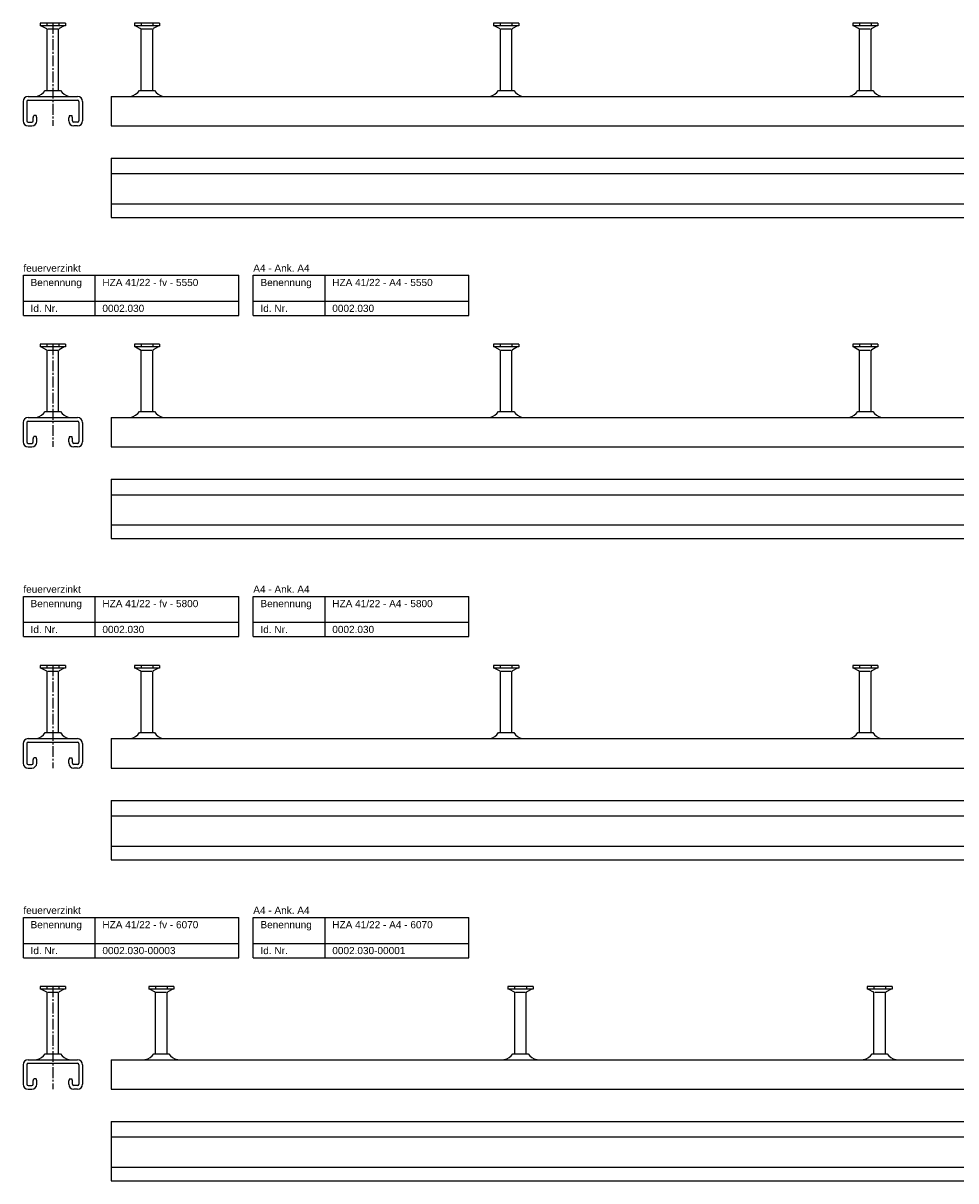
# Model space of a CAD drawing. Header units: millimetres. Extents: x -218 to 5913, y -3930 to 2743.
# Tile 1 of 20: x -218 to 431, y -3930 to -3124. Entities that reach past the tile are written whole.
import ezdxf

# ---------------------------------------------------------------- set-up
doc = ezdxf.new("R2010")
doc.units = ezdxf.units.MM
doc.header["$LTSCALE"] = 10
doc.linetypes.add('MITTE2', pattern=[1.125, 0.75, -0.125, 0.125, -0.125])
doc.layers.add('HALFEN', color=2, linetype='CONTINUOUS')
doc.styles.add('ARIAL50', font='ARIAL.TTF', dxfattribs={"height": 5})

msp = doc.modelspace()

# ---------------------------------------------------------------- linework, layer by layer
at = {"layer": 'HALFEN'}
for p, q in [((-188.52, -3123.75), (-205.98, -3123.75)), ((-205.98, -3123.75), (-205.98, -3125.65)), ((-188.52, -3125.65), (-205.98, -3125.65)), ((-205.25, -3125.65), (-201.68, -3127.53)), ((-201.32, -3124), (-201.32, -3125.4)), ((-193.18, -3124), (-193.18, -3125.4)), ((-189.25, -3125.65), (-192.82, -3127.53)), ((-188.52, -3123.75), (-188.52, -3125.65)), ((-123.02, -3123.75), (-140.48, -3123.75)), ((-140.48, -3123.75), (-140.48, -3125.65)), ((-123.02, -3125.65), (-140.48, -3125.65)), ((-139.75, -3125.65), (-136.18, -3127.53)), ((-135.82, -3124), (-135.82, -3125.4)), ((-127.68, -3124), (-127.68, -3125.4)), ((-123.75, -3125.65), (-127.32, -3127.53)), ((-123.02, -3123.75), (-123.02, -3125.65)), ((126.98, -3123.75), (109.52, -3123.75)), ((109.52, -3123.75), (109.52, -3125.65)), ((126.98, -3125.65), (109.52, -3125.65)), ((110.25, -3125.65), (113.82, -3127.53)), ((114.18, -3124), (114.18, -3125.4)), ((122.32, -3124), (122.32, -3125.4)), ((126.25, -3125.65), (122.68, -3127.53)), ((126.98, -3123.75), (126.98, -3125.65)), ((376.98, -3123.75), (359.52, -3123.75)), ((359.52, -3123.75), (359.52, -3125.65)), ((376.98, -3125.65), (359.52, -3125.65)), ((360.25, -3125.65), (363.82, -3127.53)), ((364.18, -3124), (364.18, -3125.4)), ((372.32, -3124), (372.32, -3125.4)), ((376.25, -3125.65), (372.68, -3127.53)), ((376.98, -3123.75), (376.98, -3125.65)), ((-201.25, -3170.55), (-201.25, -3128.23)), ((-200.73, -3127.75), (-193.77, -3127.75)), ((-193.25, -3170.55), (-193.25, -3128.23)), ((-135.75, -3170.55), (-135.75, -3128.23)), ((-135.23, -3127.75), (-128.27, -3127.75)), ((-127.75, -3170.55), (-127.75, -3128.23)), ((114.25, -3170.55), (114.25, -3128.23)), ((114.77, -3127.75), (121.73, -3127.75)), ((122.25, -3170.55), (122.25, -3128.23)), ((364.25, -3170.55), (364.25, -3128.23)), ((364.77, -3127.75), (371.73, -3127.75)), ((372.25, -3170.55), (372.25, -3128.23)), ((-214.4, -3174.75), (-180.1, -3174.75)), ((-202.5, -3170.55), (-192, -3170.55)), ((-156.75, -3174.75), (5143.25, -3174.75)), ((-156.75, -3174.75), (-156.75, -3195.25)), ((-137, -3170.55), (-126.5, -3170.55)), ((113, -3170.55), (123.5, -3170.55)), ((363, -3170.55), (373.5, -3170.55)), ((-217.9, -3178.25), (-217.9, -3191.75)), ((-215.4, -3178.25), (-215.4, -3191.75)), ((-214.4, -3177.25), (-180.1, -3177.25)), ((-179.1, -3178.25), (-179.1, -3191.75)), ((-176.6, -3178.25), (-176.6, -3191.75)), ((-210.9, -3189.55), (-210.5, -3188.05)), ((-210.9, -3191.75), (-210.9, -3189.55)), ((-208.8, -3188.05), (-210.5, -3188.05)), ((-208.4, -3189.55), (-208.8, -3188.05)), ((-208.4, -3191.75), (-208.4, -3189.55)), ((-185.7, -3188.05), (-186.1, -3189.55)), ((-186.1, -3191.75), (-186.1, -3189.55)), ((-185.7, -3188.05), (-184, -3188.05)), ((-183.6, -3189.55), (-184, -3188.05)), ((-183.6, -3191.75), (-183.6, -3189.55)), ((-214.4, -3192.75), (-211.9, -3192.75)), ((-214.4, -3195.25), (-211.9, -3195.25)), ((-180.1, -3192.75), (-182.6, -3192.75)), ((-180.1, -3195.25), (-182.6, -3195.25)), ((-156.75, -3195.25), (5143.25, -3195.25)), ((-156.75, -3217.75), (5143.25, -3217.75)), ((-156.75, -3217.75), (-156.75, -3259.05)), ((-156.75, -3228.5), (5143.25, -3228.5)), ((-156.75, -3249.55), (5143.25, -3249.55)), ((-156.75, -3259.05), (5143.25, -3259.05)), ((-217.75, -3299.25), (-67.75, -3299.25)), ((-217.75, -3327.25), (-217.75, -3299.25)), ((-167.75, -3327.25), (-167.75, -3299.25)), ((-67.75, -3327.25), (-67.75, -3299.25)), ((-57.75, -3299.25), (92.25, -3299.25)), ((-57.75, -3327.25), (-57.75, -3299.25)), ((-7.75, -3327.25), (-7.75, -3299.25)), ((92.25, -3327.25), (92.25, -3299.25)), ((-217.75, -3317.25), (-67.75, -3317.25)), ((-57.75, -3317.25), (92.25, -3317.25)), ((-217.75, -3327.25), (-67.75, -3327.25)), ((-57.75, -3327.25), (92.25, -3327.25)), ((-188.52, -3347.25), (-205.98, -3347.25)), ((-205.98, -3347.25), (-205.98, -3349.15)), ((-188.52, -3349.15), (-205.98, -3349.15)), ((-205.25, -3349.15), (-201.68, -3351.03)), ((-201.32, -3347.5), (-201.32, -3348.9)), ((-201.25, -3394.05), (-201.25, -3351.73)), ((-200.73, -3351.25), (-193.77, -3351.25)), ((-193.25, -3394.05), (-193.25, -3351.73)), ((-193.18, -3347.5), (-193.18, -3348.9)), ((-189.25, -3349.15), (-192.82, -3351.03)), ((-188.52, -3347.25), (-188.52, -3349.15)), ((-123.02, -3347.25), (-140.48, -3347.25)), ((-140.48, -3347.25), (-140.48, -3349.15)), ((-123.02, -3349.15), (-140.48, -3349.15)), ((-139.75, -3349.15), (-136.18, -3351.03)), ((-135.82, -3347.5), (-135.82, -3348.9)), ((-135.75, -3394.05), (-135.75, -3351.73)), ((-135.23, -3351.25), (-128.27, -3351.25)), ((-127.75, -3394.05), (-127.75, -3351.73)), ((-127.68, -3347.5), (-127.68, -3348.9)), ((-123.75, -3349.15), (-127.32, -3351.03)), ((-123.02, -3347.25), (-123.02, -3349.15)), ((126.98, -3347.25), (109.52, -3347.25)), ((109.52, -3347.25), (109.52, -3349.15)), ((126.98, -3349.15), (109.52, -3349.15)), ((110.25, -3349.15), (113.82, -3351.03)), ((114.18, -3347.5), (114.18, -3348.9)), ((114.25, -3394.05), (114.25, -3351.73)), ((114.77, -3351.25), (121.73, -3351.25)), ((122.25, -3394.05), (122.25, -3351.73)), ((122.32, -3347.5), (122.32, -3348.9)), ((126.25, -3349.15), (122.68, -3351.03)), ((126.98, -3347.25), (126.98, -3349.15)), ((376.98, -3347.25), (359.52, -3347.25)), ((359.52, -3347.25), (359.52, -3349.15)), ((376.98, -3349.15), (359.52, -3349.15)), ((360.25, -3349.15), (363.82, -3351.03)), ((364.18, -3347.5), (364.18, -3348.9)), ((364.25, -3394.05), (364.25, -3351.73)), ((364.77, -3351.25), (371.73, -3351.25)), ((372.25, -3394.05), (372.25, -3351.73)), ((372.32, -3347.5), (372.32, -3348.9)), ((376.25, -3349.15), (372.68, -3351.03)), ((376.98, -3347.25), (376.98, -3349.15)), ((-214.4, -3398.25), (-180.1, -3398.25)), ((-202.5, -3394.05), (-192, -3394.05)), ((-156.75, -3398.25), (5393.25, -3398.25)), ((-156.75, -3398.25), (-156.75, -3418.75)), ((-137, -3394.05), (-126.5, -3394.05)), ((113, -3394.05), (123.5, -3394.05)), ((363, -3394.05), (373.5, -3394.05)), ((-217.9, -3401.75), (-217.9, -3415.25)), ((-215.4, -3401.75), (-215.4, -3415.25)), ((-214.4, -3400.75), (-180.1, -3400.75)), ((-179.1, -3401.75), (-179.1, -3415.25)), ((-176.6, -3401.75), (-176.6, -3415.25)), ((-214.4, -3416.25), (-211.9, -3416.25)), ((-210.9, -3413.05), (-210.5, -3411.55)), ((-210.9, -3415.25), (-210.9, -3413.05)), ((-208.8, -3411.55), (-210.5, -3411.55)), ((-208.4, -3413.05), (-208.8, -3411.55)), ((-208.4, -3415.25), (-208.4, -3413.05)), ((-185.7, -3411.55), (-186.1, -3413.05)), ((-186.1, -3415.25), (-186.1, -3413.05)), ((-185.7, -3411.55), (-184, -3411.55)), ((-183.6, -3413.05), (-184, -3411.55)), ((-183.6, -3415.25), (-183.6, -3413.05)), ((-180.1, -3416.25), (-182.6, -3416.25)), ((-214.4, -3418.75), (-211.9, -3418.75)), ((-180.1, -3418.75), (-182.6, -3418.75)), ((-156.75, -3418.75), (5393.25, -3418.75)), ((-156.75, -3441.25), (5393.25, -3441.25)), ((-156.75, -3441.25), (-156.75, -3482.55)), ((-156.75, -3452), (5393.25, -3452)), ((-156.75, -3473.05), (5393.25, -3473.05)), ((-156.75, -3482.55), (5393.25, -3482.55)), ((-217.75, -3522.75), (-67.75, -3522.75)), ((-217.75, -3550.75), (-217.75, -3522.75)), ((-167.75, -3550.75), (-167.75, -3522.75)), ((-67.75, -3550.75), (-67.75, -3522.75)), ((-57.75, -3522.75), (92.25, -3522.75)), ((-57.75, -3550.75), (-57.75, -3522.75)), ((-7.75, -3550.75), (-7.75, -3522.75)), ((92.25, -3550.75), (92.25, -3522.75)), ((-217.75, -3540.75), (-67.75, -3540.75)), ((-57.75, -3540.75), (92.25, -3540.75)), ((-217.75, -3550.75), (-67.75, -3550.75)), ((-57.75, -3550.75), (92.25, -3550.75)), ((-188.52, -3570.75), (-205.98, -3570.75)), ((-205.98, -3570.75), (-205.98, -3572.65)), ((-188.52, -3572.65), (-205.98, -3572.65)), ((-205.25, -3572.65), (-201.68, -3574.53)), ((-201.32, -3571), (-201.32, -3572.4)), ((-201.25, -3617.55), (-201.25, -3575.23)), ((-200.73, -3574.75), (-193.77, -3574.75)), ((-193.25, -3617.55), (-193.25, -3575.23)), ((-193.18, -3571), (-193.18, -3572.4)), ((-189.25, -3572.65), (-192.82, -3574.53)), ((-188.52, -3570.75), (-188.52, -3572.65)), ((-123.02, -3570.75), (-140.48, -3570.75)), ((-140.48, -3570.75), (-140.48, -3572.65)), ((-123.02, -3572.65), (-140.48, -3572.65)), ((-139.75, -3572.65), (-136.18, -3574.53)), ((-135.82, -3571), (-135.82, -3572.4)), ((-135.75, -3617.55), (-135.75, -3575.23)), ((-135.23, -3574.75), (-128.27, -3574.75)), ((-127.75, -3617.55), (-127.75, -3575.23)), ((-127.68, -3571), (-127.68, -3572.4)), ((-123.75, -3572.65), (-127.32, -3574.53)), ((-123.02, -3570.75), (-123.02, -3572.65)), ((126.98, -3570.75), (109.52, -3570.75)), ((109.52, -3570.75), (109.52, -3572.65)), ((126.98, -3572.65), (109.52, -3572.65)), ((110.25, -3572.65), (113.82, -3574.53)), ((114.18, -3571), (114.18, -3572.4)), ((114.25, -3617.55), (114.25, -3575.23)), ((114.77, -3574.75), (121.73, -3574.75)), ((122.25, -3617.55), (122.25, -3575.23)), ((122.32, -3571), (122.32, -3572.4)), ((126.25, -3572.65), (122.68, -3574.53)), ((126.98, -3570.75), (126.98, -3572.65)), ((376.98, -3570.75), (359.52, -3570.75)), ((359.52, -3570.75), (359.52, -3572.65)), ((376.98, -3572.65), (359.52, -3572.65)), ((360.25, -3572.65), (363.82, -3574.53)), ((364.18, -3571), (364.18, -3572.4)), ((364.25, -3617.55), (364.25, -3575.23)), ((364.77, -3574.75), (371.73, -3574.75)), ((372.25, -3617.55), (372.25, -3575.23)), ((372.32, -3571), (372.32, -3572.4)), ((376.25, -3572.65), (372.68, -3574.53)), ((376.98, -3570.75), (376.98, -3572.65)), ((-202.5, -3617.55), (-192, -3617.55)), ((-137, -3617.55), (-126.5, -3617.55)), ((113, -3617.55), (123.5, -3617.55)), ((363, -3617.55), (373.5, -3617.55)), ((-217.9, -3625.25), (-217.9, -3638.75)), ((-215.4, -3625.25), (-215.4, -3638.75)), ((-214.4, -3621.75), (-180.1, -3621.75)), ((-214.4, -3624.25), (-180.1, -3624.25)), ((-179.1, -3625.25), (-179.1, -3638.75)), ((-176.6, -3625.25), (-176.6, -3638.75)), ((-156.75, -3621.75), (5643.25, -3621.75)), ((-156.75, -3621.75), (-156.75, -3642.25)), ((-214.4, -3639.75), (-211.9, -3639.75)), ((-210.9, -3636.55), (-210.5, -3635.05)), ((-210.9, -3638.75), (-210.9, -3636.55)), ((-208.8, -3635.05), (-210.5, -3635.05)), ((-208.4, -3636.55), (-208.8, -3635.05)), ((-208.4, -3638.75), (-208.4, -3636.55)), ((-185.7, -3635.05), (-186.1, -3636.55)), ((-186.1, -3638.75), (-186.1, -3636.55)), ((-185.7, -3635.05), (-184, -3635.05)), ((-183.6, -3636.55), (-184, -3635.05)), ((-183.6, -3638.75), (-183.6, -3636.55)), ((-180.1, -3639.75), (-182.6, -3639.75)), ((-214.4, -3642.25), (-211.9, -3642.25)), ((-180.1, -3642.25), (-182.6, -3642.25)), ((-156.75, -3642.25), (5643.25, -3642.25)), ((-156.75, -3664.75), (5643.25, -3664.75)), ((-156.75, -3664.75), (-156.75, -3706.05)), ((-156.75, -3675.5), (5643.25, -3675.5)), ((-156.75, -3696.55), (5643.25, -3696.55)), ((-156.75, -3706.05), (5643.25, -3706.05)), ((-217.75, -3746.25), (-67.75, -3746.25)), ((-217.75, -3774.25), (-217.75, -3746.25)), ((-167.75, -3774.25), (-167.75, -3746.25)), ((-67.75, -3774.25), (-67.75, -3746.25)), ((-57.75, -3746.25), (92.25, -3746.25)), ((-57.75, -3774.25), (-57.75, -3746.25)), ((-7.75, -3774.25), (-7.75, -3746.25)), ((92.25, -3774.25), (92.25, -3746.25)), ((-217.75, -3764.25), (-67.75, -3764.25)), ((-57.75, -3764.25), (92.25, -3764.25)), ((-217.75, -3774.25), (-67.75, -3774.25)), ((-57.75, -3774.25), (92.25, -3774.25)), ((-188.52, -3794.25), (-205.98, -3794.25)), ((-205.98, -3794.25), (-205.98, -3796.15)), ((-201.32, -3794.5), (-201.32, -3795.9)), ((-193.18, -3794.5), (-193.18, -3795.9)), ((-188.52, -3794.25), (-188.52, -3796.15)), ((-113.02, -3794.25), (-130.48, -3794.25)), ((-130.48, -3794.25), (-130.48, -3796.15)), ((-125.82, -3794.5), (-125.82, -3795.9)), ((-117.68, -3794.5), (-117.68, -3795.9)), ((-113.02, -3794.25), (-113.02, -3796.15)), ((119.52, -3794.25), (119.52, -3796.15)), ((136.98, -3794.25), (119.52, -3794.25)), ((124.18, -3794.5), (124.18, -3795.9)), ((132.32, -3794.5), (132.32, -3795.9)), ((136.98, -3794.25), (136.98, -3796.15)), ((369.52, -3794.25), (369.52, -3796.15)), ((386.98, -3794.25), (369.52, -3794.25)), ((374.18, -3794.5), (374.18, -3795.9)), ((382.32, -3794.5), (382.32, -3795.9)), ((386.98, -3794.25), (386.98, -3796.15)), ((-188.52, -3796.15), (-205.98, -3796.15)), ((-205.25, -3796.15), (-201.68, -3798.03)), ((-201.25, -3841.05), (-201.25, -3798.73)), ((-200.73, -3798.25), (-193.77, -3798.25)), ((-193.25, -3841.05), (-193.25, -3798.73)), ((-189.25, -3796.15), (-192.82, -3798.03)), ((-113.02, -3796.15), (-130.48, -3796.15)), ((-129.75, -3796.15), (-126.18, -3798.03)), ((-125.75, -3841.05), (-125.75, -3798.73)), ((-125.23, -3798.25), (-118.27, -3798.25)), ((-117.75, -3841.05), (-117.75, -3798.73)), ((-113.75, -3796.15), (-117.32, -3798.03)), ((136.98, -3796.15), (119.52, -3796.15)), ((120.25, -3796.15), (123.82, -3798.03)), ((124.25, -3841.05), (124.25, -3798.73)), ((124.77, -3798.25), (131.73, -3798.25)), ((132.25, -3841.05), (132.25, -3798.73)), ((136.25, -3796.15), (132.68, -3798.03)), ((386.98, -3796.15), (369.52, -3796.15)), ((370.25, -3796.15), (373.82, -3798.03)), ((374.25, -3841.05), (374.25, -3798.73)), ((374.77, -3798.25), (381.73, -3798.25)), ((382.25, -3841.05), (382.25, -3798.73)), ((386.25, -3796.15), (382.68, -3798.03)), ((-202.5, -3841.05), (-192, -3841.05)), ((-127, -3841.05), (-116.5, -3841.05)), ((123, -3841.05), (133.5, -3841.05)), ((373, -3841.05), (383.5, -3841.05)), ((-217.9, -3848.75), (-217.9, -3862.25)), ((-215.4, -3848.75), (-215.4, -3862.25)), ((-214.4, -3845.25), (-180.1, -3845.25)), ((-214.4, -3847.75), (-180.1, -3847.75)), ((-179.1, -3848.75), (-179.1, -3862.25)), ((-176.6, -3848.75), (-176.6, -3862.25)), ((-156.75, -3845.25), (5913.25, -3845.25)), ((-156.75, -3845.25), (-156.75, -3865.75)), ((-210.9, -3860.05), (-210.5, -3858.55)), ((-208.8, -3858.55), (-210.5, -3858.55)), ((-208.4, -3860.05), (-208.8, -3858.55)), ((-185.7, -3858.55), (-186.1, -3860.05)), ((-185.7, -3858.55), (-184, -3858.55)), ((-183.6, -3860.05), (-184, -3858.55)), ((-214.4, -3863.25), (-211.9, -3863.25)), ((-214.4, -3865.75), (-211.9, -3865.75)), ((-210.9, -3862.25), (-210.9, -3860.05)), ((-208.4, -3862.25), (-208.4, -3860.05)), ((-186.1, -3862.25), (-186.1, -3860.05)), ((-183.6, -3862.25), (-183.6, -3860.05)), ((-180.1, -3863.25), (-182.6, -3863.25)), ((-180.1, -3865.75), (-182.6, -3865.75)), ((-156.75, -3865.75), (5913.25, -3865.75)), ((-156.75, -3888.25), (5913.25, -3888.25)), ((-156.75, -3888.25), (-156.75, -3929.55)), ((-156.75, -3899), (5913.25, -3899)), ((-156.75, -3920.05), (5913.25, -3920.05)), ((-156.75, -3929.55), (5913.25, -3929.55))]:
    msp.add_line(p, q, dxfattribs=at)
at = {"layer": 'HALFEN', "color": 1, "linetype": 'MITTE2'}
for p, q in [((-197.25, -3123.75), (-197.25, -3195.25)), ((-197.25, -3347.25), (-197.25, -3418.75)), ((-197.25, -3570.75), (-197.25, -3642.25)), ((-197.25, -3794.25), (-197.25, -3865.75))]:
    msp.add_line(p, q, dxfattribs=at)
at = {"layer": 'HALFEN'}
for centre, radius, start, end in [((-202.05, -3128.23), 0.8, 0, 62.30053), ((-192.45, -3128.23), 0.8, 117.69947, 180), ((-136.55, -3128.23), 0.8, 0, 62.30053), ((-126.95, -3128.23), 0.8, 117.69947, 180), ((113.45, -3128.23), 0.8, 0, 62.30053), ((123.05, -3128.23), 0.8, 117.69947, 180), ((363.45, -3128.23), 0.8, 0, 62.30053), ((373.05, -3128.23), 0.8, 117.69947, 180), ((-214.4, -3178.25), 3.5, 90, 180), ((-210.79, -3164.96), 10, 283.18044, 326.01848), ((-183.71, -3164.96), 10, 213.98152, 256.81956), ((-180.1, -3178.25), 3.5, 0, 90), ((-143.47, -3172.75), 2, 270, 283.18044), ((-145.29, -3164.96), 10, 283.18044, 326.01848), ((-118.21, -3164.96), 10, 213.98152, 256.81956), ((-120.03, -3172.75), 2, 256.81956, 270), ((106.53, -3172.75), 2, 270, 283.18044), ((104.71, -3164.96), 10, 283.18044, 326.01848), ((131.79, -3164.96), 10, 213.98152, 256.81956), ((129.97, -3172.75), 2, 256.81956, 270), ((356.53, -3172.75), 2, 270, 283.18044), ((354.71, -3164.96), 10, 283.18044, 326.01848), ((381.79, -3164.96), 10, 213.98152, 256.81956), ((379.97, -3172.75), 2, 256.81956, 270), ((-214.4, -3178.25), 1, 90, 180), ((-180.1, -3178.25), 1, 0, 90), ((-214.4, -3191.75), 3.5, 180, 270), ((-214.4, -3191.75), 1, 180, 270), ((-211.9, -3191.75), 1, 270, 0), ((-211.9, -3191.75), 3.5, 270, 0), ((-182.6, -3191.75), 3.5, 180, 270), ((-182.6, -3191.75), 1, 180, 270), ((-180.1, -3191.75), 1, 270, 0), ((-180.1, -3191.75), 3.5, 270, 0), ((-202.05, -3351.73), 0.8, 0, 62.30053), ((-192.45, -3351.73), 0.8, 117.69947, 180), ((-136.55, -3351.73), 0.8, 0, 62.30053), ((-126.95, -3351.73), 0.8, 117.69947, 180), ((113.45, -3351.73), 0.8, 0, 62.30053), ((123.05, -3351.73), 0.8, 117.69947, 180), ((363.45, -3351.73), 0.8, 0, 62.30053), ((373.05, -3351.73), 0.8, 117.69947, 180), ((-214.4, -3401.75), 3.5, 90, 180), ((-210.79, -3388.46), 10, 283.18044, 326.01848), ((-183.71, -3388.46), 10, 213.98152, 256.81956), ((-180.1, -3401.75), 3.5, 0, 90), ((-143.47, -3396.25), 2, 270, 283.18044), ((-145.29, -3388.46), 10, 283.18044, 326.01848), ((-118.21, -3388.46), 10, 213.98152, 256.81956), ((-120.03, -3396.25), 2, 256.81956, 270), ((106.53, -3396.25), 2, 270, 283.18044), ((104.71, -3388.46), 10, 283.18044, 326.01848), ((131.79, -3388.46), 10, 213.98152, 256.81956), ((129.97, -3396.25), 2, 256.81956, 270), ((356.53, -3396.25), 2, 270, 283.18044), ((354.71, -3388.46), 10, 283.18044, 326.01848), ((381.79, -3388.46), 10, 213.98152, 256.81956), ((379.97, -3396.25), 2, 256.81956, 270), ((-214.4, -3401.75), 1, 90, 180), ((-180.1, -3401.75), 1, 0, 90), ((-214.4, -3415.25), 3.5, 180, 270), ((-214.4, -3415.25), 1, 180, 270), ((-211.9, -3415.25), 1, 270, 0), ((-211.9, -3415.25), 3.5, 270, 0), ((-182.6, -3415.25), 3.5, 180, 270), ((-182.6, -3415.25), 1, 180, 270), ((-180.1, -3415.25), 1, 270, 0), ((-180.1, -3415.25), 3.5, 270, 0), ((-202.05, -3575.23), 0.8, 0, 62.30053), ((-192.45, -3575.23), 0.8, 117.69947, 180), ((-136.55, -3575.23), 0.8, 0, 62.30053), ((-126.95, -3575.23), 0.8, 117.69947, 180), ((113.45, -3575.23), 0.8, 0, 62.30053), ((123.05, -3575.23), 0.8, 117.69947, 180), ((363.45, -3575.23), 0.8, 0, 62.30053), ((373.05, -3575.23), 0.8, 117.69947, 180), ((-210.79, -3611.96), 10, 283.18044, 326.01848), ((-183.71, -3611.96), 10, 213.98152, 256.81956), ((-145.29, -3611.96), 10, 283.18044, 326.01848), ((-118.21, -3611.96), 10, 213.98152, 256.81956), ((104.71, -3611.96), 10, 283.18044, 326.01848), ((131.79, -3611.96), 10, 213.98152, 256.81956), ((354.71, -3611.96), 10, 283.18044, 326.01848), ((381.79, -3611.96), 10, 213.98152, 256.81956), ((-214.4, -3625.25), 3.5, 90, 180), ((-214.4, -3625.25), 1, 90, 180), ((-180.1, -3625.25), 3.5, 0, 90), ((-180.1, -3625.25), 1, 0, 90), ((-143.47, -3619.75), 2, 270, 283.18044), ((-120.03, -3619.75), 2, 256.81956, 270), ((106.53, -3619.75), 2, 270, 283.18044), ((129.97, -3619.75), 2, 256.81956, 270), ((356.53, -3619.75), 2, 270, 283.18044), ((379.97, -3619.75), 2, 256.81956, 270), ((-214.4, -3638.75), 3.5, 180, 270), ((-214.4, -3638.75), 1, 180, 270), ((-211.9, -3638.75), 1, 270, 0), ((-211.9, -3638.75), 3.5, 270, 0), ((-182.6, -3638.75), 3.5, 180, 270), ((-182.6, -3638.75), 1, 180, 270), ((-180.1, -3638.75), 1, 270, 0), ((-180.1, -3638.75), 3.5, 270, 0), ((-202.05, -3798.73), 0.8, 0, 62.30053), ((-192.45, -3798.73), 0.8, 117.69947, 180), ((-126.55, -3798.73), 0.8, 0, 62.30053), ((-116.95, -3798.73), 0.8, 117.69947, 180), ((123.45, -3798.73), 0.8, 0, 62.30053), ((133.05, -3798.73), 0.8, 117.69947, 180), ((373.45, -3798.73), 0.8, 0, 62.30053), ((383.05, -3798.73), 0.8, 117.69947, 180), ((-210.79, -3835.46), 10, 283.18044, 326.01848), ((-183.71, -3835.46), 10, 213.98152, 256.81956), ((-135.29, -3835.46), 10, 283.18044, 326.01848), ((-108.21, -3835.46), 10, 213.98152, 256.81956), ((114.71, -3835.46), 10, 283.18044, 326.01848), ((141.79, -3835.46), 10, 213.98152, 256.81956), ((364.71, -3835.46), 10, 283.18044, 326.01848), ((391.79, -3835.46), 10, 213.98152, 256.81956), ((-214.4, -3848.75), 3.5, 90, 180), ((-214.4, -3848.75), 1, 90, 180), ((-180.1, -3848.75), 3.5, 0, 90), ((-180.1, -3848.75), 1, 0, 90), ((-133.47, -3843.25), 2, 270, 283.18044), ((-110.03, -3843.25), 2, 256.81956, 270), ((116.53, -3843.25), 2, 270, 283.18044), ((139.97, -3843.25), 2, 256.81956, 270), ((366.53, -3843.25), 2, 270, 283.18044), ((389.97, -3843.25), 2, 256.81956, 270), ((-214.4, -3862.25), 3.5, 180, 270), ((-214.4, -3862.25), 1, 180, 270), ((-211.9, -3862.25), 1, 270, 0), ((-211.9, -3862.25), 3.5, 270, 0), ((-182.6, -3862.25), 3.5, 180, 270), ((-182.6, -3862.25), 1, 180, 270), ((-180.1, -3862.25), 1, 270, 0), ((-180.1, -3862.25), 3.5, 270, 0)]:
    msp.add_arc(centre, radius, start, end, dxfattribs=at)

# ---------------------------------------------------------------- texts
at = {"layer": 'HALFEN', "style": 'ARIAL50'}
for s, p in [('feuerverzinkt', (-217.75, -3296.75)), ('A4 - Ank. A4', (-57.75, -3296.75)), ('Benennung', (-212.75, -3306.75)), ('HZA 41/22 - fv - 5550', (-162.75, -3306.75)), ('Benennung', (-52.75, -3306.75)), ('HZA 41/22 - A4 - 5550', (-2.75, -3306.75)), ('Id. Nr.', (-212.75, -3324.75)), ('0002.030', (-162.75, -3324.75)), ('Id. Nr.', (-52.75, -3324.75)), ('0002.030', (-2.75, -3324.75)), ('feuerverzinkt', (-217.75, -3520.25)), ('A4 - Ank. A4', (-57.75, -3520.25)), ('Benennung', (-212.75, -3530.25)), ('HZA 41/22 - fv - 5800', (-162.75, -3530.25)), ('Benennung', (-52.75, -3530.25)), ('HZA 41/22 - A4 - 5800', (-2.75, -3530.25)), ('Id. Nr.', (-212.75, -3548.25)), ('0002.030', (-162.75, -3548.25)), ('Id. Nr.', (-52.75, -3548.25)), ('0002.030', (-2.75, -3548.25)), ('feuerverzinkt', (-217.75, -3743.75)), ('A4 - Ank. A4', (-57.75, -3743.75)), ('Benennung', (-212.75, -3753.75)), ('HZA 41/22 - fv - 6070', (-162.75, -3753.75)), ('Benennung', (-52.75, -3753.75)), ('HZA 41/22 - A4 - 6070', (-2.75, -3753.75)), ('Id. Nr.', (-212.75, -3771.75)), ('0002.030-00003', (-162.75, -3771.75)), ('Id. Nr.', (-52.75, -3771.75)), ('0002.030-00001', (-2.75, -3771.75))]:
    msp.add_text(s, height=5, dxfattribs=at).set_placement(p)

doc.saveas('drawing.dxf')
